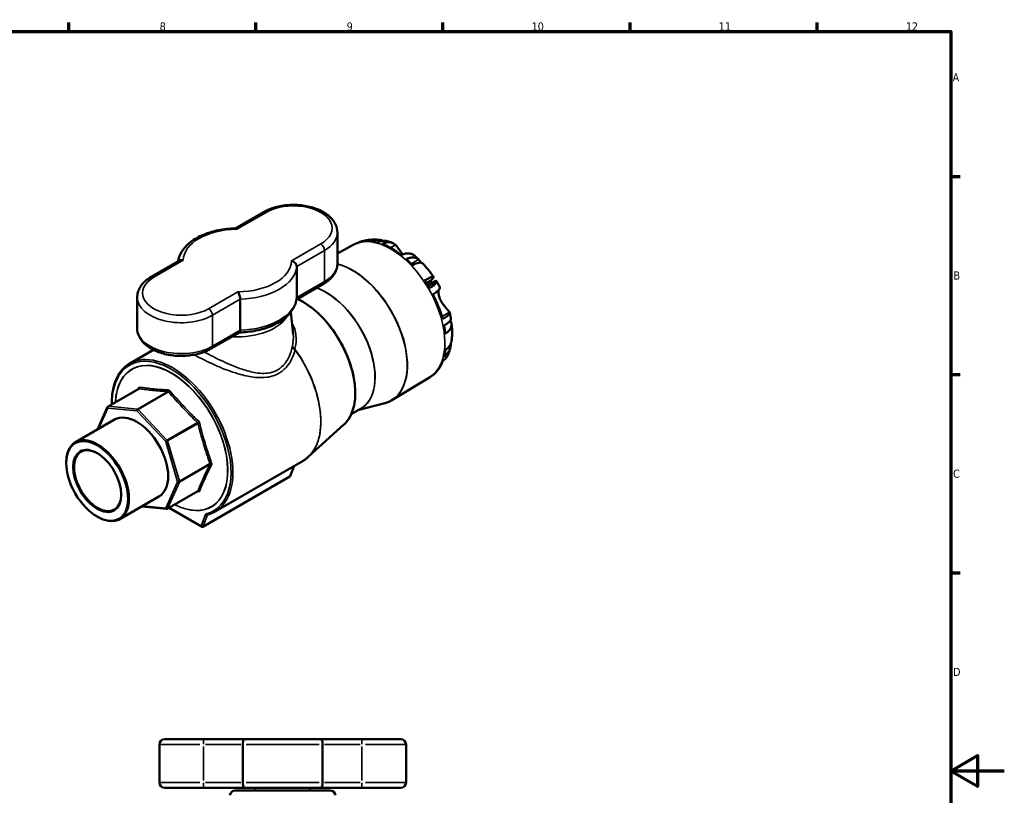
# Model space of a CAD drawing. Header units: millimetres. Extents: x -4 to 948, y -55 to 787.
# Tile 5 of 5: x 472 to 841, y 288 to 578. Entities that reach past the tile are written whole.
import ezdxf

# ---------------------------------------------------------------- set-up
doc = ezdxf.new("R2010")
doc.units = ezdxf.units.MM
for name, color, linetype, lineweight in [('Border (ANSI)', 7, 'Continuous', 70), ('Visible (ANSI)', 7, 'Continuous', 50), ('Visible Narrow (ANSI)', 7, 'Continuous', 35)]:
    doc.layers.add(name, color=color, linetype=linetype, lineweight=lineweight)
doc.styles.add('Note Text (ANSI)', font='tahoma.ttf')

# ---------------------------------------------------------------- blocks, each defined once
blk = doc.blocks.new('Borders Default Border')
at = {"layer": 'Border (ANSI)'}
for p, q in [((490.58, 574), (490.58, 577.45)), ((560.67, 574), (560.67, 577.45)), ((630.75, 574), (630.75, 577.45)), ((700.83, 574), (700.83, 577.45)), ((770.92, 574), (770.92, 577.45)), ((821, 519.75), (824.45, 519.75)), ((821, 445.5), (824.45, 445.5)), ((821, 371.25), (824.45, 371.25))]:
    blk.add_line(p, q, dxfattribs=at)
at = {"layer": 'Border (ANSI)', "flags": 128}
for points in [[(20, 20), (20, 574), (821, 574), (821, 20), (20, 20)], [(841, 297), (821, 297), (831, 302.77), (831, 291.23), (821, 297)]]:
    blk.add_lwpolyline(points, dxfattribs=at)
at = {"layer": 'Border (ANSI)', "attachment_point": 7, "style": 'Note Text (ANSI)'}
for s, insert, char_height in [('8', (524.63, 574.33), 3.05), ('9', (594.7, 574.34), 3.05), ('10', (663.96, 574.34), 3.048), ('11', (734.04, 574.4), 3.048), ('12', (804.13, 574.4), 3.048), ('A', (821.63, 555.35), 3.05), ('B', (821.99, 481.1), 3.05), ('C', (821.8, 406.8), 3.05), ('D', (821.81, 332.6), 3.05)]:
    blk.add_mtext(s, dxfattribs=dict(at, insert=insert, char_height=char_height))

msp = doc.modelspace()

# ---------------------------------------------------------------- linework, layer by layer
at = {"layer": 'Visible (ANSI)'}
for p, q in [((563.46, 506.368), (552.931, 500.289)), ((591.213, 498.716), (591.213, 487.122)), ((597.067, 494.074), (591.213, 490.86)), ((532.039, 488.227), (521.458, 482.118)), ((575.96, 474.37), (575.96, 485.964)), ((575.883, 473.648), (585.966, 479.47)), ((626.081, 480.621), (624.562, 479.744)), ((628.108, 480.566), (625.129, 478.846)), ((516.211, 474.466), (516.211, 462.872)), ((554.798, 473.746), (554.798, 462.152)), ((573.733, 468.906), (574.62, 460.641)), ((543.964, 455.22), (554.545, 461.329)), ((513.446, 449.671), (522.285, 454.774)), ((625.711, 444.462), (611.6, 435.907)), ((505.338, 433.614), (516.773, 440.215)), ((501.293, 424.901), (505.133, 433.387)), ((596.375, 430.67), (599.885, 432.697)), ((598.911, 432.134), (608.907, 434.77)), ((493.074, 420.155), (507.746, 428.626)), ((593.626, 426.792), (580.269, 414.648)), ((545.446, 394.245), (578.342, 413.238)), ((489.631, 412.341), (489.631, 412.545)), ((574.946, 411.277), (573.479, 407.471)), ((540.76, 388.482), (573.333, 407.288)), ((509.698, 391.361), (524.371, 399.832)), ((527.486, 395.252), (538.921, 401.854)), ((527.187, 395.188), (517.918, 396.106)), ((528.113, 395.614), (540.437, 388.499)), ((501.209, 392.286), (501.386, 392.184)), ((524.514, 306.927), (524.514, 292.727)), ((526.514, 308.927), (541.014, 308.927)), ((556.542, 308.927), (541.014, 308.927)), ((555.75, 306.927), (555.75, 292.727)), ((556.542, 308.927), (584.885, 308.927)), ((600.414, 308.927), (584.885, 308.927)), ((585.678, 292.727), (585.678, 306.927)), ((600.414, 308.927), (614.914, 308.927)), ((616.914, 306.927), (616.914, 292.727)), ((541.014, 290.727), (526.514, 290.727)), ((541.014, 290.727), (556.542, 290.727)), ((552.954, 289.727), (588.474, 289.727)), ((584.885, 290.727), (556.542, 290.727)), ((560.401, 289.727), (560.401, 290.727)), ((581.026, 289.727), (581.026, 290.727)), ((584.885, 290.727), (600.414, 290.727)), ((614.914, 290.727), (600.414, 290.727))]:
    msp.add_line(p, q, dxfattribs=at)
for centre, radius, start, end in [((505.588, 433.181), 0.5, 120, 155.65713), ((527.236, 395.685), 0.5, 264.34287, 300), ((526.514, 306.927), 2, 90, 180), ((614.914, 306.927), 2, 0, 90), ((526.514, 292.727), 2, 180, 270), ((614.914, 292.727), 2, 270, 0), ((552.954, 287.727), 2, 90, 175), ((588.474, 287.727), 2, 5, 90)]:
    msp.add_arc(centre, radius, start, end, dxfattribs=at)
for centre, major_axis, ratio, start_param, end_param in [((611.546, 469.359), (-14.313, 24.791), 0.5773503, 6.1522856, 6.2359222), ((602.894, 486.17), (-2.832, 9.173), 0.8095113, 0, 0.115821), ((605.939, 486.442), (0.946, 9.553), 0.7543445, 6.0790506, 6.712528), ((611.546, 469.359), (-14.313, 24.791), 0.5773503, 5.7693989, 5.8904862), ((611.546, 469.359), (-14.313, 24.791), 0.5773503, 5.3179633, 5.677611), ((611.546, 469.359), (-14.313, 24.791), 0.5773503, 5.1050881, 5.2261754), ((616.248, 480.49), (6.969, 6.602), 0.3124597, 0, 0.8508166), ((619.293, 476.702), (7.926, 5.416), 0.1065742, 5.6636496, 7.1677297), ((611.546, 469.359), (-14.313, 24.791), 0.5773503, 4.7222013, 4.8432887), ((617.882, 473.017), (-9.524, 16.496), 0.5773503, 4.7872681, 4.8432887), ((611.546, 469.359), (-14.313, 24.791), 0.5773503, 4.2707657, 4.6304135), ((624.447, 463.418), (9.546, 1.021), 0.4970516, 5.5070864, 6.5660562), ((611.546, 469.359), (-14.313, 24.791), 0.5773503, 4.0578905, 4.1789778), ((624.447, 459.358), (9.529, -1.163), 0.6477703, 5.6391026, 6.2831853), ((611.546, 469.359), (-14.313, 24.791), 0.5773503, 3.6750038, 3.7960911), ((611.546, 469.359), (14.313, -24.791), 0.5773503, 0.0819755, 0.4416233), ((516.058, 414.229), (-8.312, 14.397), 0.5773503, 3.1415927, 6.2831853), ((501.386, 405.758), (8.312, -14.397), 0.5773503, 5.4977871, 10.2101761), ((501.386, 405.758), (6.25, -10.825), 0.5773503, 2.3661451, 7.0586328), ((573.085, 407.839), (-0.202, 0.572), 0.6665317, 3.2649386, 3.8036449), ((540.512, 389.033), (0.202, -0.572), 0.6665317, 4.8357349, 6.4065312)]:
    msp.add_ellipse(centre, major_axis=major_axis, ratio=ratio, start_param=start_param, end_param=end_param, dxfattribs=at)
for major_axis in [(-8.187, 14.181), (-6.375, 11.042)]:
    msp.add_ellipse((501.209, 405.656), major_axis=major_axis, ratio=0.5773503, dxfattribs=at)
for points, knots in [([(591.213, 498.716), (591.213, 499.747), (590.974, 500.773), (590.056, 502.754), (589.347, 503.693), (587.471, 505.471), (586.252, 506.279), (583.453, 507.629), (581.86, 508.159), (578.506, 508.878), (576.746, 509.069), (573.227, 509.104), (571.468, 508.95), (568.102, 508.307), (566.495, 507.818), (564.492, 506.926), (563.963, 506.658), (563.46, 506.368)], [0.7853982, 0.7853982, 0.7853982, 0.7853982, 1.0467159, 1.0467159, 1.3323905, 1.3323905, 1.6600667, 1.6600667, 2.0008804, 2.0008804, 2.3390141, 2.3390141, 2.6753431, 2.6753431, 3.013147, 3.013147, 3.1415927, 3.1415927, 3.1415927, 3.1415927]), ([(552.99, 500.29), (550.865, 500.248), (548.749, 500.023), (544.703, 499.22), (542.772, 498.641), (539.244, 497.159), (537.646, 496.256), (534.913, 494.155), (533.776, 492.955), (532.227, 490.476), (531.74, 489.228), (531.541, 487.939)], [2.389879, 2.389879, 2.389879, 2.389879, 2.6875629, 2.6875629, 2.9852468, 2.9852468, 3.2829307, 3.2829307, 3.5806146, 3.5806146, 3.8378395, 3.8378395, 3.8378395, 3.8378395]), ([(553.479, 499.929), (553.479, 499.93), (553.478, 499.931), (553.414, 500.018), (553.352, 500.089), (553.229, 500.201), (553.169, 500.241), (553.069, 500.282), (553.029, 500.29), (552.99, 500.29)], [-0.65428285, -0.65428285, -0.65428285, -0.65428285, -0.65359706, -0.65359706, -0.60528927, -0.60528927, -0.55736883, -0.55736883, -0.52252154, -0.52252154, -0.52252154, -0.52252154]), ([(597.067, 494.074), (597.123, 494.105), (597.18, 494.136), (597.293, 494.197), (597.35, 494.226), (597.464, 494.286), (597.521, 494.315), (597.636, 494.373), (597.694, 494.401), (597.809, 494.457), (597.867, 494.485), (597.925, 494.513)], [3.939333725, 3.939333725, 3.939333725, 3.939333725, 3.946317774, 3.946317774, 3.953301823, 3.953301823, 3.960285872, 3.960285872, 3.967269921, 3.967269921, 3.97425397, 3.97425397, 3.97425397, 3.97425397]), ([(600.063, 495.343), (600.517, 495.483), (600.976, 495.603), (601.895, 495.802), (602.356, 495.881), (603.276, 496.001), (603.735, 496.041), (604.647, 496.087), (605.101, 496.091), (606, 496.067), (606.445, 496.039), (606.886, 495.995)], [4.05789051, 4.05789051, 4.05789051, 4.05789051, 4.11025039, 4.11025039, 4.16261027, 4.16261027, 4.21497014, 4.21497014, 4.26733002, 4.26733002, 4.3196899, 4.3196899, 4.3196899, 4.3196899]), ([(609.458, 495.565), (609.435, 495.57), (609.411, 495.576), (609.009, 495.661), (608.603, 495.678), (607.836, 495.609), (607.406, 495.519), (606.682, 495.271), (606.394, 495.149), (606.116, 495.011)], [5.53802127, 5.53802127, 5.53802127, 5.53802127, 5.54929103, 5.54929103, 5.7275211, 5.7275211, 5.90238642, 5.90238642, 6.01498713, 6.01498713, 6.01498713, 6.01498713]), ([(607.926, 494.445), (608.209, 494.587), (608.5, 494.711), (609.233, 494.964), (609.668, 495.057), (610.439, 495.13), (610.845, 495.116), (611.603, 494.963), (611.955, 494.823), (612.495, 494.505), (612.738, 494.316), (612.958, 494.087)], [0.06227241, 0.06227241, 0.06227241, 0.06227241, 0.17648916, 0.17648916, 0.35297831, 0.35297831, 0.5309375, 0.5309375, 0.70889668, 0.70889668, 0.85653638, 0.85653638, 0.85653638, 0.85653638]), ([(609.458, 495.565), (609.61, 495.529), (609.761, 495.492), (610.061, 495.414), (610.21, 495.374), (610.507, 495.29), (610.655, 495.247), (610.95, 495.157), (611.096, 495.111), (611.388, 495.015), (611.533, 494.966), (611.677, 494.915)], [4.424039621, 4.424039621, 4.424039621, 4.424039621, 4.442949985, 4.442949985, 4.461860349, 4.461860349, 4.480770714, 4.480770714, 4.499681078, 4.499681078, 4.518591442, 4.518591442, 4.518591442, 4.518591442]), ([(612.958, 494.087), (613.099, 493.94), (613.247, 493.772), (613.697, 493.227), (614.012, 492.805), (614.642, 491.949), (614.934, 491.547), (615.406, 490.931), (615.569, 490.724), (615.737, 490.521)], [-2.30918035, -2.30918035, -2.30918035, -2.30918035, -2.21387451, -2.21387451, -2.03590108, -2.03590108, -1.89343939, -1.89343939, -1.81963196, -1.81963196, -1.81963196, -1.81963196]), ([(619.896, 490.186), (619.764, 490.294), (619.628, 490.388), (619.196, 490.643), (618.844, 490.782), (618.086, 490.936), (617.679, 490.95), (616.909, 490.876), (616.474, 490.783), (615.741, 490.53), (615.449, 490.406), (615.167, 490.265)], [5.03862838, 5.03862838, 5.03862838, 5.03862838, 5.12118849, 5.12118849, 5.29914767, 5.29914767, 5.47710686, 5.47710686, 5.65359602, 5.65359602, 5.76781276, 5.76781276, 5.76781276, 5.76781276]), ([(533.438, 488.358), (533.436, 488.359), (533.434, 488.359), (533.283, 488.395), (533.135, 488.418), (532.847, 488.434), (532.707, 488.428), (532.377, 488.378), (532.196, 488.317), (532.039, 488.227)], [-0.00068579, -0.00068579, -0.00068579, -0.00068579, 0, 0, 0.04830778, 0.04830778, 0.09622823, 0.09622823, 0.16666518, 0.16666518, 0.16666518, 0.16666518]), ([(573.986, 488.09), (573.988, 488.089), (573.99, 488.089), (574.14, 488.052), (574.288, 488.002), (574.577, 487.876), (574.717, 487.8), (575.077, 487.566), (575.284, 487.387), (575.617, 486.996), (575.745, 486.79), (575.917, 486.371), (575.96, 486.163), (575.96, 485.964)], [-0.00068579, -0.00068579, -0.00068579, -0.00068579, 0, 0, 0.04830778, 0.04830778, 0.09622823, 0.09622823, 0.17754758, 0.17754758, 0.25342345, 0.25342345, 0.32679853, 0.32679853, 0.32679853, 0.32679853]), ([(585.966, 479.47), (586.581, 479.825), (587.158, 480.214), (588.218, 481.057), (588.702, 481.511), (589.562, 482.485), (589.937, 483.004), (590.555, 484.103), (590.799, 484.683), (591.128, 485.883), (591.213, 486.502), (591.213, 487.122)], [0, 0, 0, 0, 0.15707963, 0.15707963, 0.31415927, 0.31415927, 0.4712389, 0.4712389, 0.62831853, 0.62831853, 0.78539816, 0.78539816, 0.78539816, 0.78539816]), ([(616.977, 488.74), (617.256, 488.879), (617.543, 489), (618.267, 489.248), (618.698, 489.339), (619.464, 489.408), (619.87, 489.391), (620.626, 489.23), (620.976, 489.086), (621.394, 488.833), (621.519, 488.746), (621.639, 488.648)], [0.0622646, 0.0622646, 0.0622646, 0.0622646, 0.17486531, 0.17486531, 0.34973062, 0.34973062, 0.52796069, 0.52796069, 0.70619077, 0.70619077, 0.78186677, 0.78186677, 0.78186677, 0.78186677]), ([(619.896, 490.186), (620.029, 490.077), (620.162, 489.968), (620.424, 489.746), (620.555, 489.635), (620.815, 489.409), (620.944, 489.295), (621.201, 489.065), (621.328, 488.949), (621.582, 488.715), (621.708, 488.598), (621.833, 488.479)], [4.91659234, 4.91659234, 4.91659234, 4.91659234, 4.93808159, 4.93808159, 4.95957085, 4.95957085, 4.9810601, 4.9810601, 5.00254936, 5.00254936, 5.02403861, 5.02403861, 5.02403861, 5.02403861]), ([(621.639, 488.648), (621.919, 488.422), (622.139, 488.172), (622.346, 487.802), (622.394, 487.689), (622.441, 487.526), (622.452, 487.478), (622.46, 487.429)], [-0.71594359, -0.71594359, -0.71594359, -0.71594359, -0.53084991, -0.53084991, -0.45094505, -0.45094505, -0.41674413, -0.41674413, -0.41674413, -0.41674413]), ([(623.217, 487.092), (623.508, 486.785), (623.794, 486.473), (624.357, 485.838), (624.634, 485.515), (625.178, 484.86), (625.445, 484.528), (625.969, 483.854), (626.226, 483.513), (626.73, 482.822), (626.977, 482.472), (627.219, 482.119)], [5.10508806, 5.10508806, 5.10508806, 5.10508806, 5.15744794, 5.15744794, 5.20980782, 5.20980782, 5.26216769, 5.26216769, 5.31452757, 5.31452757, 5.36688745, 5.36688745, 5.36688745, 5.36688745]), ([(521.458, 482.118), (520.842, 481.762), (520.266, 481.374), (519.206, 480.531), (518.721, 480.077), (517.862, 479.103), (517.487, 478.583), (516.868, 477.484), (516.625, 476.904), (516.296, 475.705), (516.211, 475.086), (516.211, 474.466)], [3.14159265, 3.14159265, 3.14159265, 3.14159265, 3.29867229, 3.29867229, 3.45575192, 3.45575192, 3.61283155, 3.61283155, 3.76991118, 3.76991118, 3.92699082, 3.92699082, 3.92699082, 3.92699082]), ([(628.293, 480.371), (628.298, 480.312), (628.293, 480.251), (628.245, 480.043), (628.155, 479.864), (627.847, 479.468), (627.629, 479.25), (627.143, 478.832), (626.831, 478.594), (626.235, 478.188), (625.98, 478.025), (625.718, 477.865)], [5.29538154, 5.29538154, 5.29538154, 5.29538154, 5.37105755, 5.37105755, 5.54928762, 5.54928762, 5.72751769, 5.72751769, 5.902383, 5.902383, 6.01498372, 6.01498372, 6.01498372, 6.01498372]), ([(628.108, 480.566), (628.143, 480.586), (628.174, 480.591), (628.251, 480.561), (628.283, 480.487), (628.293, 480.371)], [-0.4155258, -0.4155258, -0.4155258, -0.4155258, -0.33324146, -0.33324146, -0.17288893, -0.17288893, -0.17288893, -0.17288893]), ([(628.249, 480.536), (628.341, 480.388), (628.432, 480.24), (628.611, 479.941), (628.7, 479.792), (628.876, 479.492), (628.963, 479.341), (629.136, 479.038), (629.221, 478.887), (629.39, 478.582), (629.473, 478.429), (629.556, 478.276)], [5.44376216, 5.44376216, 5.44376216, 5.44376216, 5.46499631, 5.46499631, 5.48623046, 5.48623046, 5.50746461, 5.50746461, 5.52869876, 5.52869876, 5.5499329, 5.5499329, 5.5499329, 5.5499329]), ([(553.944, 476.519), (553.945, 476.518), (553.946, 476.517), (554.009, 476.429), (554.072, 476.33), (554.195, 476.108), (554.255, 475.987), (554.411, 475.634), (554.5, 475.388), (554.646, 474.888), (554.703, 474.641), (554.778, 474.167), (554.798, 473.945), (554.798, 473.746)], [-0.65428285, -0.65428285, -0.65428285, -0.65428285, -0.65359706, -0.65359706, -0.60528927, -0.60528927, -0.55736883, -0.55736883, -0.47604948, -0.47604948, -0.40017361, -0.40017361, -0.32679853, -0.32679853, -0.32679853, -0.32679853]), ([(626.983, 475.565), (627.249, 475.727), (627.508, 475.892), (628.113, 476.304), (628.429, 476.544), (628.921, 476.964), (629.142, 477.182), (629.456, 477.58), (629.551, 477.76), (629.619, 478.03), (629.615, 478.148), (629.568, 478.251)], [0.06227241, 0.06227241, 0.06227241, 0.06227241, 0.17648916, 0.17648916, 0.35297831, 0.35297831, 0.5309375, 0.5309375, 0.70889668, 0.70889668, 0.85653638, 0.85653638, 0.85653638, 0.85653638]), ([(629.037, 477.089), (629.036, 477.069), (629.035, 477.049), (629.012, 476.59), (629.037, 476.07), (629.22, 475.039), (629.356, 474.548), (629.546, 474.059)], [-2.1988641, -2.1988641, -2.1988641, -2.1988641, -2.1895767, -2.1895767, -1.98443667, -1.98443667, -1.81112128, -1.81112128, -1.81112128, -1.81112128]), ([(554.493, 461.299), (556.598, 461.343), (558.693, 461.568), (562.721, 462.368), (564.652, 462.947), (568.18, 464.429), (569.778, 465.332), (572.51, 467.433), (573.648, 468.633), (575.31, 471.292), (575.829, 472.758), (575.956, 474.259)], [5.5342503, 5.5342503, 5.5342503, 5.5342503, 5.8291555, 5.8291555, 6.1268394, 6.1268394, 6.4245233, 6.4245233, 6.7222072, 6.7222072, 7.0198911, 7.0198911, 7.0198911, 7.0198911]), ([(576.265, 473.869), (576.682, 473.673), (577.099, 473.462), (579.661, 472.071), (581.806, 470.503), (585.885, 466.726), (587.819, 464.517), (591.285, 459.684), (592.816, 457.061), (595.324, 451.662), (596.301, 448.887), (597.6, 443.458), (597.922, 440.805), (597.869, 435.886), (597.494, 433.619), (596.069, 429.721), (595.024, 428.084), (593.667, 426.83), (593.646, 426.811), (593.626, 426.792)], [4.6197573, 4.6197573, 4.6197573, 4.6197573, 4.6826218, 4.6826218, 5.0056028, 5.0056028, 5.3283085, 5.3283085, 5.6505885, 5.6505885, 5.9728568, 5.9728568, 6.2955332, 6.2955332, 6.618536, 6.618536, 6.9387203, 6.9387203, 6.9435761, 6.9435761, 6.9435761, 6.9435761]), ([(629.546, 474.059), (629.596, 473.931), (629.649, 473.803), (629.947, 473.133), (630.249, 472.61), (630.941, 471.592), (631.326, 471.114), (631.938, 470.403), (632.17, 470.147), (632.555, 469.722), (632.71, 469.55), (633.001, 469.211), (633.112, 469.066), (633.177, 468.944), (633.183, 468.932), (633.188, 468.92)], [-1.81112128, -1.81112128, -1.81112128, -1.81112128, -1.76585146, -1.76585146, -1.57270637, -1.57270637, -1.36391837, -1.36391837, -1.2203106, -1.2203106, -1.09190216, -1.09190216, -0.92291649, -0.92291649, -0.90390756, -0.90390756, -0.90390756, -0.90390756]), ([(633.188, 468.92), (633.235, 468.817), (633.239, 468.699), (633.171, 468.429), (633.077, 468.249), (632.762, 467.851), (632.542, 467.633), (632.05, 467.213), (631.733, 466.973), (631.128, 466.561), (630.87, 466.396), (630.604, 466.234)], [4.97352182, 4.97352182, 4.97352182, 4.97352182, 5.12116152, 5.12116152, 5.2991207, 5.2991207, 5.47707989, 5.47707989, 5.65356904, 5.65356904, 5.76778579, 5.76778579, 5.76778579, 5.76778579]), ([(633.215, 468.843), (633.254, 468.682), (633.293, 468.52), (633.367, 468.198), (633.403, 468.036), (633.472, 467.712), (633.506, 467.551), (633.571, 467.226), (633.602, 467.064), (633.662, 466.74), (633.691, 466.577), (633.719, 466.415)], [5.96576778, 5.96576778, 5.96576778, 5.96576778, 5.98639642, 5.98639642, 6.00702506, 6.00702506, 6.0276537, 6.0276537, 6.04828234, 6.04828234, 6.06891098, 6.06891098, 6.06891098, 6.06891098]), ([(631.149, 463.869), (631.411, 464.028), (631.665, 464.191), (632.262, 464.598), (632.573, 464.836), (633.06, 465.254), (633.277, 465.471), (633.585, 465.867), (633.676, 466.046), (633.723, 466.255), (633.729, 466.316), (633.724, 466.374)], [0.0622646, 0.0622646, 0.0622646, 0.0622646, 0.17486531, 0.17486531, 0.34973062, 0.34973062, 0.52796069, 0.52796069, 0.70619077, 0.70619077, 0.78186677, 0.78186677, 0.78186677, 0.78186677]), ([(516.211, 462.872), (516.211, 461.841), (516.45, 460.814), (517.367, 458.834), (518.077, 457.894), (519.952, 456.116), (521.172, 455.309), (523.97, 453.958), (525.564, 453.428), (528.918, 452.71), (530.678, 452.519), (534.197, 452.484), (535.955, 452.638), (539.322, 453.28), (540.929, 453.769), (542.931, 454.661), (543.461, 454.93), (543.964, 455.22)], [3.9269908, 3.9269908, 3.9269908, 3.9269908, 4.1883086, 4.1883086, 4.4739831, 4.4739831, 4.8016593, 4.8016593, 5.142473, 5.142473, 5.4806067, 5.4806067, 5.8169358, 5.8169358, 6.1547396, 6.1547396, 6.2831853, 6.2831853, 6.2831853, 6.2831853]), ([(554.798, 462.152), (554.798, 461.952), (554.778, 461.781), (554.703, 461.505), (554.646, 461.405), (554.566, 461.342), (554.555, 461.335), (554.545, 461.329)], [-0.32679853, -0.32679853, -0.32679853, -0.32679853, -0.25342345, -0.25342345, -0.17754758, -0.17754758, -0.16666518, -0.16666518, -0.16666518, -0.16666518]), ([(633.993, 464.439), (634.037, 464.024), (634.073, 463.609), (634.127, 462.778), (634.146, 462.362), (634.165, 461.53), (634.165, 461.113), (634.146, 460.28), (634.126, 459.863), (634.067, 459.029), (634.027, 458.612), (633.976, 458.195)], [6.15228561, 6.15228561, 6.15228561, 6.15228561, 6.20464549, 6.20464549, 6.25700537, 6.25700537, 6.30936525, 6.30936525, 6.36172512, 6.36172512, 6.414085, 6.414085, 6.414085, 6.414085]), ([(633.724, 457.2), (633.722, 457.08), (633.717, 456.962), (633.676, 456.354), (633.585, 455.829), (633.277, 454.836), (633.06, 454.367), (632.573, 453.575), (632.262, 453.179), (631.665, 452.603), (631.411, 452.395), (631.149, 452.214)], [5.33207643, 5.33207643, 5.33207643, 5.33207643, 5.37347773, 5.37347773, 5.5517078, 5.5517078, 5.72993787, 5.72993787, 5.90480318, 5.90480318, 6.0174039, 6.0174039, 6.0174039, 6.0174039]), ([(633.551, 455.773), (633.513, 455.612), (633.474, 455.45), (633.391, 455.128), (633.347, 454.967), (633.256, 454.645), (633.209, 454.484), (633.11, 454.163), (633.058, 454.003), (632.951, 453.683), (632.895, 453.523), (632.837, 453.363)], [0.23244763, 0.23244763, 0.23244763, 0.23244763, 0.25283268, 0.25283268, 0.27321774, 0.27321774, 0.29360279, 0.29360279, 0.31398785, 0.31398785, 0.3343729, 0.3343729, 0.3343729, 0.3343729]), ([(630.604, 450.478), (630.87, 450.662), (631.128, 450.872), (631.733, 451.453), (632.05, 451.852), (632.501, 452.579), (632.689, 452.959), (632.837, 453.364)], [0.06227241, 0.06227241, 0.06227241, 0.06227241, 0.17648916, 0.17648916, 0.35297831, 0.35297831, 0.50167581, 0.50167581, 0.50167581, 0.50167581]), ([(506.675, 434.386), (506.671, 434.681), (506.671, 434.975), (506.717, 438.055), (507.155, 440.619), (508.793, 445.023), (509.989, 446.868), (512.109, 448.799), (512.756, 449.273), (513.446, 449.671)], [3.12512205, 3.12512205, 3.12512205, 3.12512205, 3.15878579, 3.15878579, 3.48142174, 3.48142174, 3.80151797, 3.80151797, 3.92699082, 3.92699082, 3.92699082, 3.92699082]), ([(628.348, 446.625), (628.169, 446.39), (627.966, 446.162), (627.508, 445.721), (627.249, 445.512), (626.983, 445.328)], [5.54752884, 5.54752884, 5.54752884, 5.54752884, 5.65356837, 5.65356837, 5.76778512, 5.76778512, 5.76778512, 5.76778512]), ([(627.283, 445.548), (627.183, 445.47), (627.082, 445.393), (626.878, 445.24), (626.775, 445.165), (626.567, 445.018), (626.462, 444.945), (626.25, 444.803), (626.144, 444.733), (625.929, 444.595), (625.82, 444.528), (625.711, 444.462)], [0.703689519, 0.703689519, 0.703689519, 0.703689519, 0.717562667, 0.717562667, 0.731435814, 0.731435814, 0.745308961, 0.745308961, 0.759182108, 0.759182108, 0.773055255, 0.773055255, 0.773055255, 0.773055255]), ([(516.809, 440.246), (516.809, 440.246), (516.809, 440.245), (516.806, 440.242), (516.804, 440.24), (516.799, 440.234), (516.795, 440.231), (516.785, 440.223), (516.779, 440.219), (516.773, 440.215)], [0.00956445, 0.00956445, 0.00956445, 0.00956445, 0.015718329, 0.015718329, 0.023577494, 0.023577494, 0.031436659, 0.031436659, 0.039295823, 0.039295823, 0.039295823, 0.039295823]), ([(611.6, 435.907), (611.433, 435.806), (611.264, 435.71), (610.921, 435.529), (610.746, 435.443), (610.392, 435.281), (610.212, 435.205), (609.848, 435.063), (609.663, 434.997), (609.289, 434.876), (609.099, 434.82), (608.907, 434.77)], [0.77305526, 0.77305526, 0.77305526, 0.77305526, 0.80670727, 0.80670727, 0.84035928, 0.84035928, 0.87401129, 0.87401129, 0.90766331, 0.90766331, 0.94131532, 0.94131532, 0.94131532, 0.94131532]), ([(580.269, 414.648), (580.15, 414.539), (580.029, 414.434), (579.783, 414.229), (579.658, 414.129), (579.405, 413.935), (579.276, 413.841), (579.015, 413.659), (578.883, 413.57), (578.615, 413.4), (578.479, 413.317), (578.342, 413.238)], [0.66039084, 0.66039084, 0.66039084, 0.66039084, 0.6853923, 0.6853923, 0.71039377, 0.71039377, 0.73539523, 0.73539523, 0.7603967, 0.7603967, 0.78539816, 0.78539816, 0.78539816, 0.78539816]), ([(538.921, 401.854), (538.927, 401.858), (538.933, 401.861), (538.945, 401.866), (538.95, 401.867), (538.958, 401.87), (538.961, 401.87), (538.964, 401.871), (538.965, 401.871), (538.965, 401.871)], [0.039295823, 0.039295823, 0.039295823, 0.039295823, 0.047155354, 0.047155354, 0.055014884, 0.055014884, 0.062874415, 0.062874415, 0.069028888, 0.069028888, 0.069028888, 0.069028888]), ([(545.446, 394.245), (545.266, 394.141), (545.083, 394.043), (544.711, 393.855), (544.522, 393.767), (544.139, 393.6), (543.945, 393.522), (543.552, 393.376), (543.353, 393.309), (542.949, 393.184), (542.745, 393.127), (542.539, 393.076)], [0.78539816, 0.78539816, 0.78539816, 0.78539816, 0.8181498, 0.8181498, 0.85090144, 0.85090144, 0.88365307, 0.88365307, 0.91640471, 0.91640471, 0.94915635, 0.94915635, 0.94915635, 0.94915635]), ([(556.542, 308.927), (556.542, 308.927), (556.541, 308.927), (556.479, 308.927), (556.419, 308.91), (556.302, 308.842), (556.245, 308.793), (556.1, 308.616), (556.018, 308.46), (555.885, 308.084), (555.834, 307.872), (555.767, 307.412), (555.75, 307.171), (555.75, 306.927)], [-0.65428285, -0.65428285, -0.65428285, -0.65428285, -0.65359706, -0.65359706, -0.60528927, -0.60528927, -0.55736883, -0.55736883, -0.47604948, -0.47604948, -0.40017361, -0.40017361, -0.32679853, -0.32679853, -0.32679853, -0.32679853]), ([(584.885, 308.927), (584.886, 308.927), (584.887, 308.927), (584.948, 308.927), (585.009, 308.91), (585.126, 308.842), (585.182, 308.793), (585.327, 308.616), (585.41, 308.46), (585.542, 308.084), (585.593, 307.872), (585.661, 307.412), (585.678, 307.171), (585.678, 306.927)], [-0.00068579, -0.00068579, -0.00068579, -0.00068579, 0, 0, 0.04830778, 0.04830778, 0.09622823, 0.09622823, 0.17754758, 0.17754758, 0.25342345, 0.25342345, 0.32679853, 0.32679853, 0.32679853, 0.32679853]), ([(555.75, 292.727), (555.75, 292.483), (555.767, 292.243), (555.834, 291.783), (555.885, 291.571), (556.018, 291.195), (556.1, 291.039), (556.245, 290.862), (556.302, 290.812), (556.419, 290.745), (556.479, 290.728), (556.541, 290.727), (556.542, 290.727), (556.542, 290.727)], [-0.32679853, -0.32679853, -0.32679853, -0.32679853, -0.25342345, -0.25342345, -0.17754758, -0.17754758, -0.09622823, -0.09622823, -0.04830778, -0.04830778, 0, 0, 0.00068579, 0.00068579, 0.00068579, 0.00068579]), ([(584.885, 290.727), (584.886, 290.727), (584.887, 290.727), (584.948, 290.728), (585.009, 290.745), (585.126, 290.812), (585.182, 290.862), (585.327, 291.039), (585.41, 291.195), (585.542, 291.571), (585.593, 291.783), (585.661, 292.243), (585.678, 292.483), (585.678, 292.727)], [-0.65428285, -0.65428285, -0.65428285, -0.65428285, -0.65359706, -0.65359706, -0.60528927, -0.60528927, -0.55736883, -0.55736883, -0.47604948, -0.47604948, -0.40017361, -0.40017361, -0.32679853, -0.32679853, -0.32679853, -0.32679853])]:
    msp.add_open_spline(points, degree=3, knots=knots, dxfattribs=at)
for points in [[(629.568, 478.251), (629.564, 478.26), (629.56, 478.268), (629.556, 478.276)], [(575.956, 474.259), (575.959, 474.295), (575.96, 474.332), (575.96, 474.37)], [(633.724, 466.374), (633.723, 466.388), (633.721, 466.401), (633.719, 466.415)]]:
    msp.add_open_spline(points, degree=3, dxfattribs=at)
at = {"layer": 'Visible Narrow (ANSI)'}
for p, q in [((553.479, 499.929), (564.46, 506.269)), ((584.966, 494.429), (573.986, 488.09)), ((575.96, 485.964), (586.38, 491.98)), ((586.38, 491.98), (586.38, 480.386)), ((612.958, 494.087), (611.073, 492.999)), ((522.458, 482.019), (533.438, 488.358)), ((621.639, 488.648), (618.789, 487.003)), ((586.38, 480.386), (575.96, 474.37)), ((628.293, 480.371), (625.266, 478.623)), ((553.944, 476.519), (542.964, 470.179)), ((544.378, 467.73), (554.798, 473.746)), ((633.188, 468.92), (630.318, 467.264)), ((544.378, 467.73), (544.378, 456.136)), ((554.798, 462.152), (544.378, 456.136)), ((505.453, 433.636), (516.878, 440.232)), ((527.702, 439.16), (516.277, 432.564)), ((516.547, 432.408), (527.973, 439.004)), ((501.682, 425.125), (505.235, 432.977)), ((505.235, 432.977), (516.058, 431.904)), ((516.277, 432.564), (505.453, 433.636)), ((516.058, 431.904), (526.882, 420.478)), ((527.371, 420.981), (516.547, 432.408)), ((538.797, 427.578), (527.371, 420.981)), ((527.563, 420.65), (538.988, 427.246)), ((526.882, 420.478), (531.366, 405.391)), ((532.046, 405.563), (527.563, 420.65)), ((543.472, 412.16), (532.046, 405.563)), ((532.046, 405.251), (543.472, 411.847)), ((574.848, 411.221), (573.333, 407.288)), ((531.366, 405.391), (526.882, 395.481)), ((527.563, 395.341), (532.046, 405.251)), ((538.988, 401.937), (527.563, 395.341)), ((526.882, 395.481), (518.307, 396.331)), ((540.159, 388.829), (528.259, 395.699)), ((541.811, 393.118), (540.159, 388.829)), ((540.76, 388.482), (542.497, 392.991)), ((542.497, 392.991), (542.73, 393.125)), ((539.719, 306.927), (524.565, 306.927)), ((541.014, 308.921), (541.014, 307.084)), ((541.014, 306.217), (541.014, 293.437)), ((541.751, 306.927), (555.013, 306.927)), ((584.423, 306.927), (557.005, 306.927)), ((586.415, 306.927), (599.677, 306.927)), ((600.414, 308.921), (600.414, 307.084)), ((600.414, 306.217), (600.414, 293.437)), ((616.863, 306.927), (601.708, 306.927)), ((524.565, 292.727), (539.719, 292.727)), ((541.014, 292.57), (541.014, 290.734)), ((555.013, 292.727), (541.751, 292.727)), ((557.005, 292.727), (584.423, 292.727)), ((599.677, 292.727), (586.415, 292.727)), ((600.414, 292.57), (600.414, 290.734)), ((601.708, 292.727), (616.863, 292.727))]:
    msp.add_line(p, q, dxfattribs=at)
for centre, major_axis, ratio, start_param, end_param in [((574.713, 500.349), (14.5, 0), 0.5773503, 5.4977871, 8.6393798), ((564.46, 504.636), (-1, 1.732), 0.5773503, 5.4977871, 6.2831853), ((553.712, 488.224), (-20.275, 0), 0.5773503, 4.7238531, 6.2717212), ((574.713, 498.716), (16.5, 0), 0.5773503, 5.4977871, 6.2831853), ((611.212, 469.166), (-14.323, 24.808), 0.5773503, 3.1539356, 6.2708424), ((584.966, 492.796), (-1, 1.732), 0.5773503, 3.9269908, 5.4977871), ((553.712, 488.224), (20.275, 0), 0.5773503, 4.7238531, 6.2717212), ((574.713, 487.122), (16.5, 0), 0.5773503, 5.4977871, 6.2831853), ((596.84, 460.868), (14.494, -25.104), 0.5773503, 6.1272682, 8.917712), ((596.922, 460.916), (14.499, -25.114), 0.5773503, 0.0123429, 2.6384569), ((553.712, 486.591), (22.275, 0), 0.5773503, 4.7611631, 6.2344111), ((532.711, 476.099), (-14.5, 0), 0.5773503, 5.4977871, 8.6393798), ((522.458, 480.386), (-1, 1.732), 0.5773503, 5.4977871, 6.2831853), ((584.966, 481.202), (1, -1.732), 0.5773503, 0, 0.7853982), ((586.925, 455.144), (12.96, -22.447), 0.5773503, 0, 2.5521944), ((587.001, 455.188), (12.966, -22.457), 0.5773503, 6.2532249, 8.8347089), ((532.711, 474.466), (-16.5, 0), 0.5773503, 0, 2.3561945), ((553.712, 474.997), (22.275, 0), 0.5773503, 4.7611631, 6.2344111), ((577.921, 449.945), (14.061, -24.355), 0.5773503, 0.1250073, 2.4436435), ((542.964, 468.546), (-1, 1.732), 0.5773503, 3.9269908, 5.4977871), ((553.712, 471.057), (19.752, 0), 0.5773503, 4.6123801, 5.9716742), ((532.711, 462.872), (-16.5, 0), 0.5773503, 0, 2.3561945), ((529.446, 421.958), (16, -27.713), 0.5773503, 0, 3.1415927), ((542.964, 456.952), (1, -1.732), 0.5773503, 0, 0.7853982), ((576.201, 455.633), (-1.954, 0.425), 0.5342665, 0.2811397, 1.2591141), ((576.3, 456.06), (-1.94, 0.488), 0.6650474, 0.294131, 1.1808394), ((562.403, 440.986), (15.996, -27.706), 0.5773503, 0.1250073, 1.7515576), ((562.342, 440.951), (16, -27.713), 0.5773503, 0, 1.7417972), ((529.092, 421.754), (-15.75, 27.28), 0.5773503, 2.9778345, 7.0742253), ((529.092, 421.754), (14.902, -25.811), 0.5773503, 5.5501142, 10.1578491), ((529.087, 421.751), (-14.858, 25.736), 0.5773503, 2.4117721, 7.0130059), ((516.36, 440.467), (0.446, -0.226), 0.7154901, 0.0109199, 0.9448627), ((516.743, 440.688), (-0.074, -0.494), 0.7900504, 0.5348214, 1.9433735), ((527.567, 439.616), (0.027, 0.499), 0.7154901, 3.6052819, 5.013834), ((528.108, 439.303), (-0.381, -0.323), 0.3490878, 0.9356521, 2.3442042), ((505.588, 433.181), (-0.456, 0.206), 0.7543445, 0, 1.0747375), ((505.588, 433.181), (0.049, 0.498), 0.7543445, 0.4960589, 2.0668552), ((505.588, 433.181), (-0.25, 0.433), 0.5773503, 5.8904862, 6.2831853), ((516.412, 432.108), (-0.049, -0.498), 0.7543445, 3.6376515, 5.2084478), ((516.412, 432.108), (0.363, 0.344), 0.3124597, 0.9175327, 2.4883291), ((516.412, 432.108), (-0.25, 0.433), 0.5773503, 5.1050881, 5.8904862), ((538.932, 427.877), (0.344, 0.363), 0.2745275, 4.0434579, 5.4520099), ((539.315, 427.214), (-0.486, -0.117), 0.2745275, 3.9727681, 5.3813201), ((527.236, 420.682), (-0.363, -0.344), 0.3124597, 4.0591254, 5.6299217), ((527.236, 420.682), (0.479, 0.142), 0.3124597, 3.7948562, 5.3656526), ((527.236, 420.682), (-0.25, 0.433), 0.5773503, 4.3196899, 5.1050881), ((543.798, 412.127), (0.471, 0.168), 0.3490878, 0.7973885, 2.2059405), ((543.798, 411.502), (-0.446, 0.226), 0.7154901, 4.410944, 5.819496), ((531.719, 405.595), (-0.479, -0.142), 0.3124597, 0.6532636, 2.2240599), ((531.719, 405.595), (0.456, -0.206), 0.7543445, 4.2163301, 5.7871264), ((531.719, 405.595), (0.25, -0.433), 0.5773503, 0.3926991, 1.1780972), ((539.315, 401.592), (0.465, -0.183), 0.7900504, 1.1982192, 2.6067712), ((538.932, 401.371), (0.027, 0.499), 0.7154901, 5.3383226, 6.2722654), ((527.236, 395.685), (-0.456, 0.206), 0.7543445, 1.0747375, 2.6455338), ((527.236, 395.685), (-0.049, -0.498), 0.7543445, 5.2084478, 6.2831853), ((527.236, 395.685), (0.25, -0.433), 0.5773503, 0, 0.3926991), ((542.476, 392.455), (-0.5, 0.866), 0.5773503, 6.1194271, 6.7195176), ((542.165, 393.322), (-0.467, 0.18), 0.7399972, 1.03209, 2.6028863), ((542.418, 393.561), (0.121, -0.485), 0.8055731, 4.9389848, 6.2831853), ((542.829, 392.659), (-0.25, 0.433), 0.5773503, 0.0655554, 0.4363323)]:
    msp.add_ellipse(centre, major_axis=major_axis, ratio=ratio, start_param=start_param, end_param=end_param, dxfattribs=at)
for points, knots in [([(575.263, 455.052), (575.723, 456.646), (575.86, 458.351), (575.526, 461.698), (575.049, 463.343), (574.229, 464.909), (574.188, 464.987), (574.145, 465.064)], [-4.6226817, -4.6226817, -4.6226817, -4.6226817, -3.9375525, -3.9375525, -3.2473545, -3.2473545, -3.2112201, -3.2112201, -3.2112201, -3.2112201]), ([(537.652, 452.961), (538.212, 452.635), (538.804, 452.304), (541.755, 450.711), (544.463, 449.407), (549.787, 447.188), (552.384, 446.243), (556.797, 445.035), (558.628, 444.653), (562.711, 444.24), (564.955, 444.342), (567.803, 445.243), (568.573, 445.58), (570.437, 446.666), (571.453, 447.541), (573.805, 450.333), (574.817, 452.517), (575.386, 454.769)], [-5.1045954, -5.1045954, -5.1045954, -5.1045954, -4.8497658, -4.8497658, -3.8924455, -3.8924455, -3.033774, -3.033774, -2.4210524, -2.4210524, -1.6416987, -1.6416987, -1.3350129, -1.3350129, -0.8489827, -0.8489827, 0, 0, 0, 0]), ([(574.26, 455.751), (573.804, 453.541), (572.928, 451.409), (570.82, 448.73), (569.899, 447.905), (568.194, 446.911), (567.486, 446.611), (564.861, 445.853), (562.775, 445.865), (558.962, 446.473), (557.246, 446.939), (553.098, 448.328), (550.649, 449.363), (545.82, 451.612), (543.443, 452.832), (541.333, 453.987)], [0, 0, 0, 0, 0.8489827, 0.8489827, 1.3350129, 1.3350129, 1.6416987, 1.6416987, 2.4210524, 2.4210524, 3.033774, 3.033774, 3.8924455, 3.8924455, 4.7715448, 4.7715448, 4.7715448, 4.7715448]), ([(574.35, 456.153), (574.335, 456.091), (574.32, 456.026), (574.29, 455.892), (574.275, 455.823), (574.26, 455.751)], [-0.054826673, -0.054826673, -0.054826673, -0.054826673, -0.027413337, -0.027413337, 0, 0, 0, 0]), ([(575.386, 454.769), (575.364, 454.819), (575.343, 454.868), (575.302, 454.962), (575.282, 455.008), (575.263, 455.052)], [0, 0, 0, 0, 0.027413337, 0.027413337, 0.054826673, 0.054826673, 0.054826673, 0.054826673]), ([(517.134, 440.813), (517.077, 440.822), (517.022, 440.817), (516.916, 440.781), (516.866, 440.747), (516.797, 440.669), (516.773, 440.633), (516.753, 440.593)], [-0.078593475, -0.078593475, -0.078593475, -0.078593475, -0.050288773, -0.050288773, -0.019341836, -0.019341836, 0, 0, 0, 0]), ([(516.773, 440.215), (516.782, 440.221), (516.791, 440.225), (516.826, 440.237), (516.852, 440.238), (516.878, 440.232)], [0.039295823, 0.039295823, 0.039295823, 0.039295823, 0.050288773, 0.050288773, 0.078593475, 0.078593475, 0.078593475, 0.078593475]), ([(516.878, 440.232), (518.554, 439.981), (520.289, 439.762), (522.094, 439.583), (523.899, 439.404), (525.774, 439.266), (527.702, 439.16)], [2.0385103, 2.0385103, 2.0385103, 2.0385103, 2.8675511, 2.8675511, 2.8675511, 3.696592, 3.696592, 3.696592, 3.696592]), ([(527.916, 439.745), (525.995, 439.847), (524.128, 439.982), (522.33, 440.16), (520.532, 440.338), (518.804, 440.559), (517.134, 440.813)], [-3.696592, -3.696592, -3.696592, -3.696592, -2.8675511, -2.8675511, -2.8675511, -2.0385103, -2.0385103, -2.0385103, -2.0385103]), ([(527.702, 439.16), (527.726, 439.16), (527.75, 439.156), (527.812, 439.139), (527.85, 439.12), (527.917, 439.069), (527.946, 439.039), (527.973, 439.004)], [0, 0, 0, 0, 0.019341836, 0.019341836, 0.050288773, 0.050288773, 0.078593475, 0.078593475, 0.078593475, 0.078593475]), ([(528.455, 439.434), (528.398, 439.501), (528.336, 439.56), (528.2, 439.659), (528.126, 439.697), (528.007, 439.734), (527.961, 439.743), (527.916, 439.745)], [-0.078593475, -0.078593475, -0.078593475, -0.078593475, -0.050288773, -0.050288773, -0.019341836, -0.019341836, 0, 0, 0, 0]), ([(527.973, 439.004), (529.648, 437.029), (531.383, 435.083), (533.188, 433.178), (534.994, 431.272), (536.869, 429.407), (538.797, 427.578)], [2.0385103, 2.0385103, 2.0385103, 2.0385103, 2.8675511, 2.8675511, 2.8675511, 3.696592, 3.696592, 3.696592, 3.696592]), ([(539.238, 428.052), (537.315, 429.872), (535.446, 431.728), (533.648, 433.626), (531.851, 435.524), (530.124, 437.463), (528.455, 439.434)], [-3.696592, -3.696592, -3.696592, -3.696592, -2.8675511, -2.8675511, -2.8675511, -2.0385103, -2.0385103, -2.0385103, -2.0385103]), ([(539.619, 427.391), (539.598, 427.479), (539.567, 427.567), (539.482, 427.744), (539.427, 427.833), (539.325, 427.962), (539.282, 428.009), (539.238, 428.052)], [-0.078593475, -0.078593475, -0.078593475, -0.078593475, -0.050288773, -0.050288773, -0.019341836, -0.019341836, 0, 0, 0, 0]), ([(538.797, 427.578), (538.821, 427.557), (538.843, 427.535), (538.896, 427.471), (538.924, 427.426), (538.965, 427.337), (538.98, 427.292), (538.988, 427.246)], [0, 0, 0, 0, 0.019341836, 0.019341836, 0.050288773, 0.050288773, 0.078593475, 0.078593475, 0.078593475, 0.078593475]), ([(538.988, 427.246), (539.608, 424.662), (540.286, 422.106), (541.033, 419.59), (541.781, 417.073), (542.599, 414.598), (543.472, 412.16)], [2.0385103, 2.0385103, 2.0385103, 2.0385103, 2.8675511, 2.8675511, 2.8675511, 3.696592, 3.696592, 3.696592, 3.696592]), ([(544.085, 412.362), (543.213, 414.793), (542.396, 417.258), (541.652, 419.764), (540.907, 422.27), (540.234, 424.816), (539.619, 427.391)], [-3.696592, -3.696592, -3.696592, -3.696592, -2.8675511, -2.8675511, -2.8675511, -2.0385103, -2.0385103, -2.0385103, -2.0385103]), ([(543.472, 411.847), (542.599, 410.125), (541.781, 408.432), (541.033, 406.779), (540.286, 405.126), (539.608, 403.514), (538.988, 401.937)], [2.0385103, 2.0385103, 2.0385103, 2.0385103, 2.8675511, 2.8675511, 2.8675511, 3.696592, 3.696592, 3.696592, 3.696592]), ([(539.619, 401.868), (540.234, 403.442), (540.907, 405.049), (541.652, 406.695), (542.396, 408.341), (543.213, 410.026), (544.085, 411.74)], [-3.696592, -3.696592, -3.696592, -3.696592, -2.8675511, -2.8675511, -2.8675511, -2.0385103, -2.0385103, -2.0385103, -2.0385103]), ([(543.472, 412.16), (543.483, 412.132), (543.492, 412.104), (543.508, 412.033), (543.51, 411.989), (543.5, 411.912), (543.489, 411.878), (543.472, 411.847)], [0, 0, 0, 0, 0.019341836, 0.019341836, 0.050288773, 0.050288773, 0.078593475, 0.078593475, 0.078593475, 0.078593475]), ([(544.085, 411.74), (544.115, 411.798), (544.134, 411.865), (544.152, 412.018), (544.148, 412.104), (544.121, 412.249), (544.105, 412.306), (544.085, 412.362)], [-0.078593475, -0.078593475, -0.078593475, -0.078593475, -0.050288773, -0.050288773, -0.019341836, -0.019341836, 0, 0, 0, 0]), ([(538.988, 401.937), (538.982, 401.92), (538.974, 401.904), (538.951, 401.876), (538.937, 401.864), (538.921, 401.854)], [0, 0, 0, 0, 0.019341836, 0.019341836, 0.039295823, 0.039295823, 0.039295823, 0.039295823]), ([(539.238, 401.648), (539.303, 401.644), (539.364, 401.652), (539.475, 401.691), (539.524, 401.725), (539.585, 401.799), (539.604, 401.831), (539.619, 401.868)], [-0.078593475, -0.078593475, -0.078593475, -0.078593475, -0.050288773, -0.050288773, -0.019341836, -0.019341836, 0, 0, 0, 0])]:
    msp.add_open_spline(points, degree=3, knots=knots, dxfattribs=at)
for points in [[(574.62, 460.641), (574.783, 459.122), (574.699, 457.584), (574.35, 456.153)], [(516.753, 440.593), (516.66, 440.41), (516.569, 440.227), (516.477, 440.045)], [(538.625, 401.684), (538.829, 401.672), (539.033, 401.66), (539.238, 401.648)]]:
    msp.add_open_spline(points, degree=3, dxfattribs=at)

# ---------------------------------------------------------------- block references
msp.add_blockref('Borders Default Border', (0, 0))

doc.saveas('drawing.dxf')
